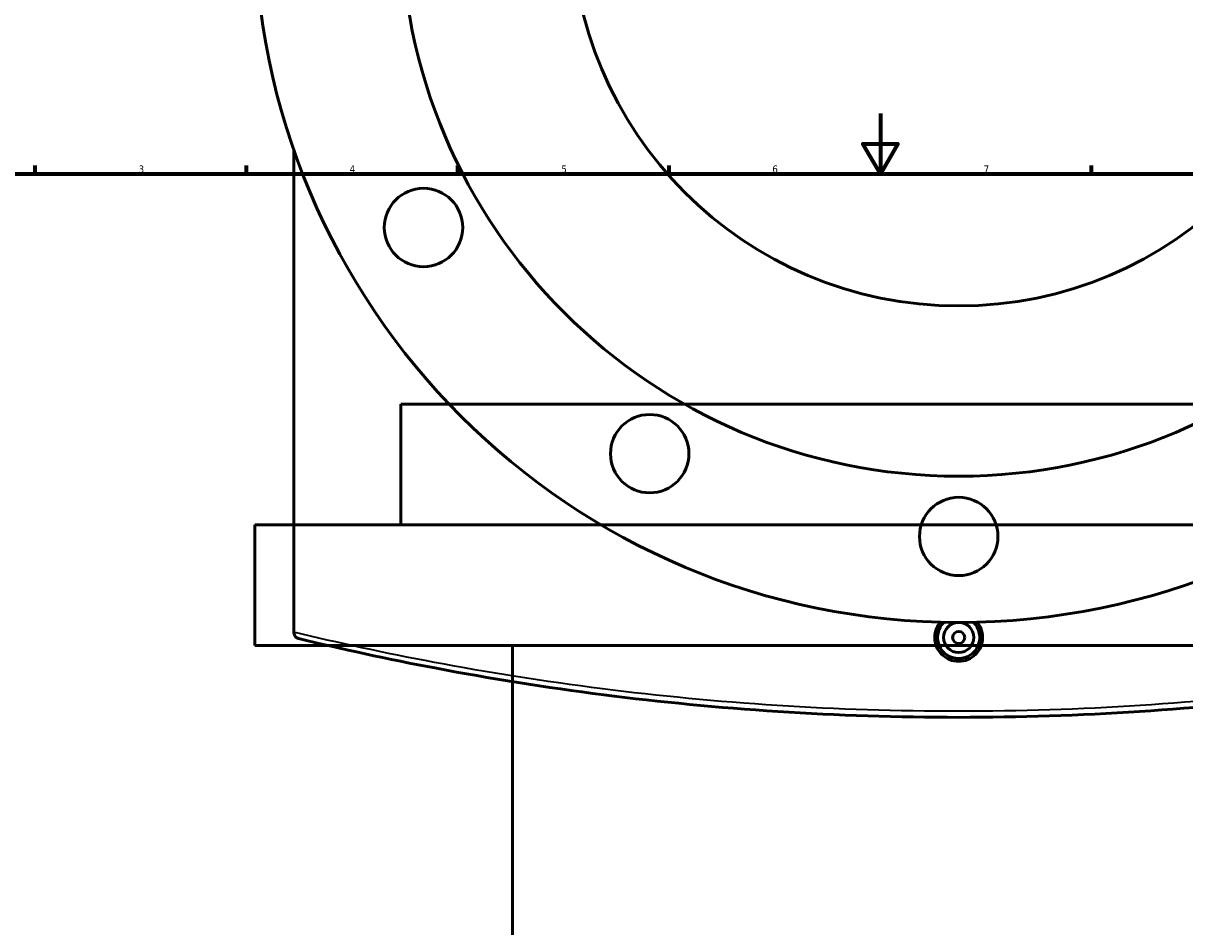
# Model space of a CAD drawing. Header units: millimetres. Extents: x -634 to 1180, y -305 to 954.
# Tile 8 of 12: x 136 to 521, y 324 to 624. Entities that reach past the tile are written whole.
import ezdxf

# ---------------------------------------------------------------- set-up
doc = ezdxf.new("R2010")
doc.units = ezdxf.units.MM
for name, color, linetype, lineweight in [('Border (ANSI)', 7, 'Continuous', 70), ('Dimension (ANSI)', 7, 'Continuous', 25), ('Visible (ANSI)', 7, 'Continuous', 50), ('Visible Narrow (ANSI)', 7, 'Continuous', 35)]:
    doc.layers.add(name, color=color, linetype=linetype, lineweight=lineweight)
doc.styles.add('Note Text (ANSI)', font='tahoma.ttf')
doc.dimstyles.new('Default - mm (ANSI)', dxfattribs={"dimtxt": 2.4, "dimasz": 2.5, "dimexe": 3.175, "dimexo": 1.6002, "dimgap": 0.8, "dimtad": 0, "dimtoh": 1, "dimdec": 0, "dimrnd": 1e-08, "dimzin": 4, "dimdsep": 46, "dimtxsty": 'Note Text (ANSI)', "dimcen": 0.09, "dimdle": 10, "dimclrd": 256, "dimclre": 256, "dimclrt": 5, "dimadec": 1, "dimazin": 1, "dimtfac": 1.27, "dimtofl": 0, "dimtmove": 0, "dimatfit": 3, "dimfxl": 1, "dimtolj": 1, "dimtzin": 4, "dimlwd": -1, "dimlwe": -1, "dimarcsym": 0})

# ---------------------------------------------------------------- blocks, each defined once
blk = doc.blocks.new('Borders Default Border')
at = {"layer": 'Border (ANSI)'}
for p, q in [((140.17, 574), (140.17, 576.8)), ((210.25, 574), (210.25, 576.8)), ((280.33, 574), (280.33, 576.8)), ((350.42, 574), (350.42, 576.8)), ((490.58, 574), (490.58, 576.8))]:
    blk.add_line(p, q, dxfattribs=at)
at = {"layer": 'Border (ANSI)', "flags": 128}
for points in [[(420.5, 594), (420.5, 574), (414.73, 584), (426.27, 584), (420.5, 574)], [(20, 20), (20, 574), (821, 574), (821, 20), (20, 20)]]:
    blk.add_lwpolyline(points, dxfattribs=at)
at = {"layer": 'Border (ANSI)', "color": 5, "true_color": 0x0000ff, "char_height": 2.4, "attachment_point": 7, "style": 'Note Text (ANSI)'}
for s, insert in [('3', (174.46, 574.35)), ('4', (244.45, 574.4)), ('5', (314.67, 574.35)), ('6', (384.69, 574.35)), ('7', (454.8, 574.4))]:
    blk.add_mtext(s, dxfattribs=dict(at, insert=insert))
blk = doc.blocks.new('*D7')
at = {"layer": 'Defpoints', "color": 0, "transparency": 16777216}
for p in [(400.08, 778.54), (492.89, 538.88)]:
    blk.add_point(p, dxfattribs=at)
at = {"layer": 'Dimension (ANSI)', "transparency": 16777216}
for p, q in [((432.06, 695.94), (400.98, 776.21)), ((428.9, 695.94), (432.06, 695.94))]:
    blk.add_line(p, q, dxfattribs=at)
blk.add_solid([(401.37, 776.36), (400.59, 776.06), (400.08, 778.54)], dxfattribs=at)
at = {"layer": 'Dimension (ANSI)', "color": 5, "transparency": 16777216, "insert": (420.34, 697.24), "char_height": 2.4, "attachment_point": 1, "style": 'Note Text (ANSI)'}
blk.add_mtext('\\A1;∅257', dxfattribs=at)
blk = doc.blocks.new('*D8')
at = {"layer": 'Defpoints', "color": 0, "transparency": 16777216}
for p in [(316.16, 852.46), (576.8, 464.96)]:
    blk.add_point(p, dxfattribs=at)
at = {"layer": 'Dimension (ANSI)', "transparency": 16777216}
for p, q in [((333.23, 827.1), (317.56, 850.39)), ((330.06, 827.1), (333.23, 827.1))]:
    blk.add_line(p, q, dxfattribs=at)
blk.add_solid([(317.91, 850.62), (317.21, 850.16), (316.16, 852.46)], dxfattribs=at)
at = {"layer": 'Dimension (ANSI)', "color": 5, "transparency": 16777216, "insert": (321.5, 828.39), "char_height": 2.4, "attachment_point": 1, "style": 'Note Text (ANSI)'}
blk.add_mtext('\\A1;∅467', dxfattribs=at)

msp = doc.modelspace()

# ---------------------------------------------------------------- linework, layer by layer
at = {"layer": 'Visible (ANSI)'}
for p, q in [((225.98, 421.95), (225.98, 581.89)), ((631.48, 497.57), (261.48, 497.57)), ((261.48, 457.57), (261.48, 497.57)), ((679.98, 457.57), (212.98, 457.57)), ((212.98, 417.57), (212.98, 457.57)), ((225.98, 421.95), (225.98, 421.79)), ((679.98, 417.57), (212.98, 417.57)), ((298.48, 202.52), (298.48, 417.57))]:
    msp.add_line(p, q, dxfattribs=at)
for centre, radius in [((446.48, 658.71), 233.5), ((446.48, 658.71), 185), ((446.48, 658.71), 128.5), ((268.95, 556.21), 13), ((343.98, 481.18), 13), ((446.48, 453.71), 13), ((446.48, 420.21), 5), ((446.48, 420.21), 2)]:
    msp.add_circle(centre, radius, dxfattribs=at)
msp.add_arc((446.48, 420.21), 7, 133.8237, 46.1763, dxfattribs=at)
for points, knots in [([(454.42, 420.21), (454.42, 419.22), (454.22, 418.15), (453.41, 416.2), (452.8, 415.31), (451.39, 413.9), (450.5, 413.29), (448.54, 412.48), (447.48, 412.29), (445.49, 412.29), (444.42, 412.48), (442.47, 413.29), (441.58, 413.9), (440.17, 415.31), (439.56, 416.2), (438.75, 418.15), (438.55, 419.22), (438.55, 421.21), (438.75, 422.27), (439.46, 423.99), (439.89, 424.69), (440.39, 425.29)], [0, 0, 0, 0, 0.298819, 0.298819, 0.597639, 0.597639, 0.896386, 0.896386, 1.195134, 1.195134, 1.493882, 1.493882, 1.792629, 1.792629, 2.091448, 2.091448, 2.390268, 2.390268, 2.689087, 2.689087, 2.91735, 2.91735, 2.91735, 2.91735]), ([(452.57, 425.29), (453.07, 424.69), (453.5, 423.99), (454.22, 422.27), (454.42, 421.21), (454.42, 420.21)], [4.2534532, 4.2534532, 4.2534532, 4.2534532, 4.4817163, 4.4817163, 4.7805356, 4.7805356, 4.7805356, 4.7805356]), ([(227.51, 419.84), (227.51, 419.84), (227.51, 419.84), (227.31, 419.89), (227.13, 419.97), (226.79, 420.17), (226.64, 420.29), (226.33, 420.63), (226.2, 420.84), (226.03, 421.31), (225.98, 421.54), (225.98, 421.79)], [-0.2823711, -0.2823711, -0.2823711, -0.2823711, -0.2816773, -0.2816773, -0.2167109, -0.2167109, -0.1526594, -0.1526594, -0.0732336, -0.0732336, 0, 0, 0, 0]), ([(227.51, 419.84), (241.71, 416.4), (257.03, 413.05), (290.79, 406.66), (309.38, 403.66), (347.39, 398.81), (366.75, 396.92), (406.24, 394.37), (426.36, 393.71), (446.48, 393.71), (466.6, 393.71), (486.72, 394.37), (526.21, 396.92), (545.58, 398.81), (583.59, 403.66), (602.18, 406.66), (635.94, 413.05), (651.25, 416.4), (665.45, 419.84)], [4.635714, 4.635714, 4.635714, 4.635714, 10.427801, 10.427801, 16.678101, 16.678101, 22.701154, 22.701154, 28.724212, 28.724212, 28.724212, 34.74727, 34.74727, 40.770323, 40.770323, 47.020622, 47.020622, 52.812715, 52.812715, 52.812715, 52.812715])]:
    msp.add_open_spline(points, degree=3, knots=knots, dxfattribs=at)
at = {"layer": 'Visible Narrow (ANSI)'}
msp.add_open_spline([(666.32, 421.79), (652.06, 418.35), (636.68, 415.01), (602.79, 408.63), (584.13, 405.64), (545.97, 400.8), (526.53, 398.92), (486.88, 396.37), (466.68, 395.71), (446.48, 395.71), (426.28, 395.71), (406.08, 396.37), (366.44, 398.92), (347, 400.8), (308.84, 405.64), (290.17, 408.63), (256.03, 415.06), (240.43, 418.46), (225.98, 421.95)], degree=3, knots=[-52.812715, -52.812715, -52.812715, -52.812715, -47.020622, -47.020622, -40.770323, -40.770323, -34.74727, -34.74727, -28.724212, -28.724212, -28.724212, -22.701154, -22.701154, -16.678101, -16.678101, -10.427801, -10.427801, -4.54518, -4.54518, -4.54518, -4.54518], dxfattribs=at)

# ---------------------------------------------------------------- block references
msp.add_blockref('Borders Default Border', (0, 0))

# ---------------------------------------------------------------- dimensions: what is measured, and where the dimension line sits
at = {"layer": 'Dimension (ANSI)'}
for p1, p2, picture, middle in [((576.8, 464.96), (316.16, 852.46), '*D8', (325.38, 827.1)), ((492.89, 538.88), (400.08, 778.54), '*D7', (424.22, 695.94))]:
    dim = msp.add_diameter_dim_2p(p1=p1, p2=p2, dimstyle='Default - mm (ANSI)', override={"dimgap": 0.8, "dimtih": 1, "dimdec": 0, "dimlfac": 1, "dimtol": 0, "dimlim": 0, "dimtp": 0, "dimtm": 0, "dimtdec": 2}, dxfattribs=at)
    dim.commit()
    dim.dimension.update_dxf_attribs({"geometry": picture, "text_midpoint": middle, "dimtype": 163})

doc.saveas('drawing.dxf')
